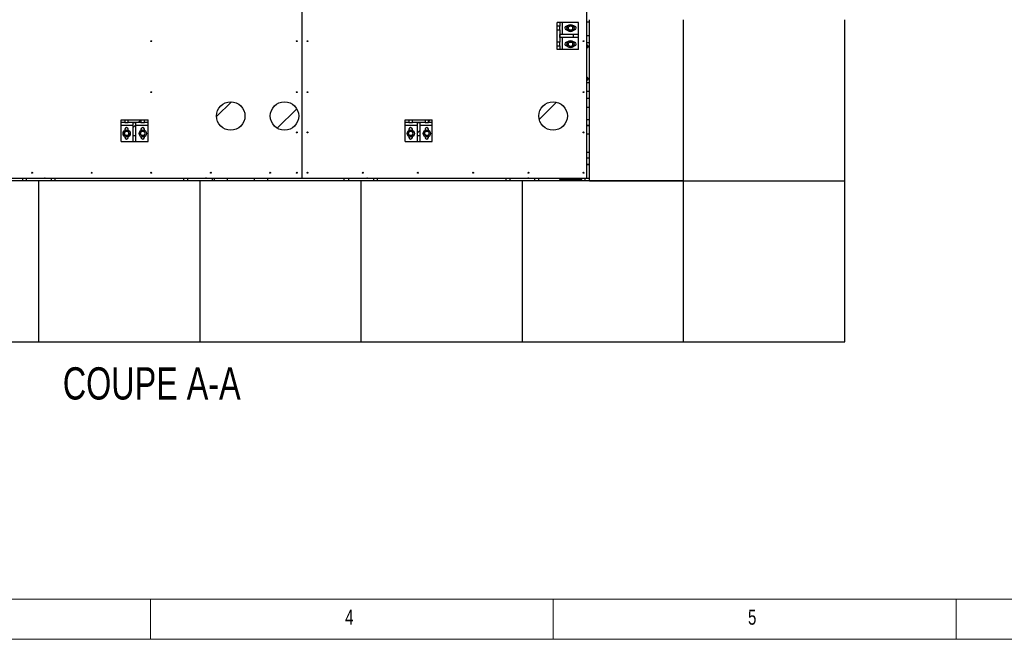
# Model space of a CAD drawing. Header units: millimetres. Extents: x 5 to 589, y 5 to 450.
# Tile 2 of 91: x 131 to 253, y 5 to 82. Entities that reach past the tile are written whole.
import ezdxf

# ---------------------------------------------------------------- set-up
doc = ezdxf.new("R2010")
doc.units = ezdxf.units.MM
doc.layers.add('NOTES', color=6, linetype='Continuous')
doc.layers.add('TRAIT-FINS', color=9, linetype='Continuous')
doc.layers.add('TRAIT-FORT', color=4, linetype='Continuous', lineweight=25)
doc.styles.add('SLDTEXTSTYLE0', font='TXT', dxfattribs={"width": 0.75})

msp = doc.modelspace()

# ---------------------------------------------------------------- hatches: boundary and pattern name
at = {"layer": 'TRAIT-FINS'}
h = msp.add_hatch(dxfattribs=at)
h.set_pattern_fill('ANSI31', color=9, style=0)
h.paths.add_polyline_path([(197.80081, 81.12303), (197.80081, 81.57303), (197.46748, 81.57303), (197.46748, 81.12303)], flags=0)
h = msp.add_hatch(dxfattribs=at)
h.set_pattern_fill('ANSI31', color=9, style=0)
h.paths.add_polyline_path([(197.46748, 79.12303), (197.80081, 79.12303), (197.80081, 80.6897), (197.46748, 80.6897)], flags=0)
h = msp.add_hatch(dxfattribs=at)
h.set_pattern_fill('ANSI31', color=9, style=0)
h.paths.add_polyline_path([(197.80081, 79.7397), (199.46352, 79.7397), (199.46352, 80.07303), (197.80081, 80.07303)], flags=0)
h = msp.add_hatch(dxfattribs=at)
h.set_pattern_fill('ANSI31', color=9, style=0)
h.paths.add_polyline_path([(197.46748, 78.2397), (197.80081, 78.2397), (197.80081, 78.6897), (197.46748, 78.6897)], flags=0)
h = msp.add_hatch(dxfattribs=at)
h.set_pattern_fill('ANSI32', color=9, angle=3e-322, style=0)
edge = h.paths.add_edge_path(flags=0)
edge.add_arc((156.97869, 69.97489), 1.76667, 0, 360)
h = msp.add_hatch(dxfattribs=at)
h.set_pattern_fill('ANSI32', color=9, angle=3e-322, style=0)
edge = h.paths.add_edge_path(flags=0)
edge.add_arc((163.64536, 69.97489), 1.76667, 0, 360)
h = msp.add_hatch(dxfattribs=at)
h.set_pattern_fill('ANSI32', color=9, angle=3e-322, style=0)
edge = h.paths.add_edge_path(flags=0)
edge.add_arc((196.9787, 69.97489), 1.76667, 0, 360)
h = msp.add_hatch(dxfattribs=at)
h.set_pattern_fill('ANSI31', color=9, style=0)
h.paths.add_polyline_path([(143.38414, 69.4897), (143.38414, 69.15637), (143.83414, 69.15637), (143.83414, 69.4897)], flags=0)
h = msp.add_hatch(dxfattribs=at)
h.set_pattern_fill('ANSI31', color=9, style=0)
h.paths.add_polyline_path([(144.26748, 69.4897), (144.26748, 69.15637), (145.83414, 69.15637), (145.83414, 69.4897)], flags=0)
h = msp.add_hatch(dxfattribs=at)
h.set_pattern_fill('ANSI31', color=9, style=0)
h.paths.add_polyline_path([(144.88414, 69.15637), (144.88414, 67.49366), (145.21748, 67.49366), (145.21748, 69.15637)], flags=0)
h = msp.add_hatch(dxfattribs=at)
h.set_pattern_fill('ANSI31', color=9, style=0)
h.paths.add_polyline_path([(146.26748, 69.15637), (146.71748, 69.15637), (146.71748, 69.4897), (146.26748, 69.4897)], flags=0)
h = msp.add_hatch(dxfattribs=at)
h.set_pattern_fill('ANSI31', color=9, style=0)
h.paths.add_polyline_path([(178.63414, 69.4897), (178.63414, 69.15637), (179.08414, 69.15637), (179.08414, 69.4897)], flags=0)
h = msp.add_hatch(dxfattribs=at)
h.set_pattern_fill('ANSI31', color=9, style=0)
h.paths.add_polyline_path([(179.51748, 69.4897), (179.51748, 69.15637), (181.08414, 69.15637), (181.08414, 69.4897)], flags=0)
h = msp.add_hatch(dxfattribs=at)
h.set_pattern_fill('ANSI31', color=9, style=0)
h.paths.add_polyline_path([(180.13414, 69.15637), (180.13414, 67.49366), (180.46748, 67.49366), (180.46748, 69.15637)], flags=0)
h = msp.add_hatch(dxfattribs=at)
h.set_pattern_fill('ANSI31', color=9, style=0)
h.paths.add_polyline_path([(181.51748, 69.15637), (181.96748, 69.15637), (181.96748, 69.4897), (181.51748, 69.4897)], flags=0)

# ---------------------------------------------------------------- linework, layer by layer
at = {"color": 7, "linetype": 'Continuous', "lineweight": 18}
for p, q in [((10, 10), (584, 10)), ((147, 5), (147, 10)), ((197, 10), (197, 5)), ((247, 5), (247, 10)), ((5, 5), (589, 5))]:
    msp.add_line(p, q, dxfattribs=at)
at = {"layer": 'TRAIT-FORT', "color": 4, "linetype": 'Continuous', "lineweight": 25}
for p, q in [((201.16203, 62.26594), (201.16203, 98.92594)), ((165.8287, 62.26594), (165.8287, 94.59927)), ((165.83536, 62.26594), (165.83536, 94.59927)), ((201.49536, 61.93261), (201.49536, 81.93261)), ((213.16203, 61.93261), (213.16203, 81.93261)), ((233.16203, 61.93261), (233.16203, 81.93261)), ((197.80081, 81.57303), (197.46748, 81.57303)), ((197.46748, 81.12303), (197.46748, 81.57303)), ((197.80081, 81.12303), (197.46748, 81.12303)), ((197.46748, 80.6897), (197.46748, 81.12303)), ((197.46748, 79.12303), (197.46748, 80.6897)), ((197.46748, 80.6897), (197.80081, 80.6897)), ((197.80081, 81.57303), (197.80081, 81.12303)), ((198.13414, 81.57303), (197.80081, 81.57303)), ((197.80081, 80.6897), (197.80081, 81.12303)), ((197.80081, 80.6897), (197.80081, 79.12303)), ((200.13414, 81.57303), (198.13414, 81.57303)), ((198.13414, 80.07303), (198.13414, 81.57303)), ((198.75946, 81.12303), (198.63414, 81.12303)), ((198.63414, 80.6897), (198.74317, 80.6897)), ((199.63414, 81.12303), (199.53126, 81.12303)), ((199.54755, 80.6897), (199.63414, 80.6897)), ((200.13414, 80.07303), (200.13414, 81.57303)), ((201.49536, 81.62761), (201.16203, 81.62761)), ((197.80081, 79.7397), (197.80081, 80.07303)), ((199.46352, 80.07303), (197.80081, 80.07303)), ((199.46352, 79.7397), (197.80081, 79.7397)), ((198.13414, 78.2397), (198.13414, 79.7397)), ((199.46352, 80.07303), (199.46352, 79.7397)), ((200.13414, 80.07303), (199.46352, 80.07303)), ((200.13414, 79.7397), (199.46352, 79.7397)), ((200.13414, 79.7397), (200.13414, 80.07303)), ((200.13414, 78.2397), (200.13414, 79.7397)), ((201.49536, 79.93261), (201.16203, 79.93261)), ((197.80081, 79.12303), (197.46748, 79.12303)), ((197.46748, 78.6897), (197.46748, 79.12303)), ((197.46748, 78.6897), (197.80081, 78.6897)), ((197.46748, 78.2397), (197.46748, 78.6897)), ((197.80081, 78.2397), (197.46748, 78.2397)), ((197.80081, 78.6897), (197.80081, 79.12303)), ((197.80081, 78.6897), (197.80081, 78.2397)), ((198.13414, 78.2397), (197.80081, 78.2397)), ((200.13414, 78.2397), (198.13414, 78.2397)), ((198.75946, 79.12303), (198.63414, 79.12303)), ((198.63414, 78.6897), (198.74317, 78.6897)), ((199.63414, 79.12303), (199.53126, 79.12303)), ((199.54755, 78.6897), (199.63414, 78.6897)), ((201.16203, 79.09927), (201.49536, 79.09927)), ((201.49536, 74.09927), (201.16203, 74.09927)), ((201.16203, 73.06151), (201.49536, 73.06151)), ((201.49536, 72.12818), (201.16203, 72.12818)), ((201.16203, 71.06151), (201.49536, 71.06151)), ((143.38414, 69.15637), (143.38414, 69.4897)), ((143.38414, 69.4897), (143.83414, 69.4897)), ((143.83414, 69.15637), (143.38414, 69.15637)), ((143.38414, 68.82303), (143.38414, 69.15637)), ((143.38414, 66.82303), (143.38414, 68.82303)), ((143.38414, 68.82303), (144.88414, 68.82303)), ((143.83414, 69.4897), (143.83414, 69.15637)), ((143.83414, 69.4897), (144.26748, 69.4897)), ((143.83414, 69.15637), (144.26748, 69.15637)), ((144.26748, 69.15637), (144.26748, 69.4897)), ((144.26748, 69.4897), (145.83414, 69.4897)), ((145.83414, 69.15637), (144.26748, 69.15637)), ((144.88414, 67.49366), (144.88414, 69.15637)), ((144.88414, 69.15637), (145.21748, 69.15637)), ((145.21748, 67.49366), (145.21748, 69.15637)), ((145.21748, 68.82303), (146.71748, 68.82303)), ((145.83414, 69.4897), (145.83414, 69.15637)), ((145.83414, 69.4897), (146.26748, 69.4897)), ((145.83414, 69.15637), (146.26748, 69.15637)), ((146.26748, 69.4897), (146.71748, 69.4897)), ((146.26748, 69.15637), (146.26748, 69.4897)), ((146.71748, 69.15637), (146.26748, 69.15637)), ((146.71748, 69.15637), (146.71748, 69.4897)), ((146.71748, 68.82303), (146.71748, 69.15637)), ((146.71748, 66.82303), (146.71748, 68.82303)), ((178.63414, 69.4897), (179.08414, 69.4897)), ((178.63414, 69.15637), (178.63414, 69.4897)), ((179.08414, 69.15637), (178.63414, 69.15637)), ((178.63414, 68.82303), (178.63414, 69.15637)), ((178.63414, 66.82303), (178.63414, 68.82303)), ((178.63414, 68.82303), (180.13414, 68.82303)), ((179.08414, 69.4897), (179.08414, 69.15637)), ((179.08414, 69.4897), (179.51748, 69.4897)), ((179.08414, 69.15637), (179.51748, 69.15637)), ((179.51748, 69.4897), (181.08414, 69.4897)), ((179.51748, 69.15637), (179.51748, 69.4897)), ((181.08414, 69.15637), (179.51748, 69.15637)), ((180.13414, 69.15637), (180.46748, 69.15637)), ((180.13414, 67.49366), (180.13414, 69.15637)), ((180.46748, 67.49366), (180.46748, 69.15637)), ((180.46748, 68.82303), (181.96748, 68.82303)), ((181.08414, 69.4897), (181.08414, 69.15637)), ((181.08414, 69.4897), (181.51748, 69.4897)), ((181.08414, 69.15637), (181.51748, 69.15637)), ((181.51748, 69.4897), (181.96748, 69.4897)), ((181.51748, 69.15637), (181.51748, 69.4897)), ((181.96748, 69.15637), (181.51748, 69.15637)), ((181.96748, 69.15637), (181.96748, 69.4897)), ((181.96748, 68.82303), (181.96748, 69.15637)), ((181.96748, 66.82303), (181.96748, 68.82303)), ((201.49536, 69.48964), (201.16203, 69.48964)), ((201.16203, 68.8563), (201.49536, 68.8563)), ((201.49536, 68.76594), (201.16203, 68.76594)), ((143.83414, 68.32303), (143.83414, 68.19625)), ((143.83414, 67.42019), (143.83414, 67.32303)), ((144.26748, 68.20858), (144.26748, 68.32303)), ((144.26748, 67.32303), (144.26748, 67.40786)), ((145.21748, 67.49366), (144.88414, 67.49366)), ((144.88414, 66.82303), (144.88414, 67.49366)), ((145.21748, 66.82303), (145.21748, 67.49366)), ((145.83414, 68.32303), (145.83414, 68.19625)), ((145.83414, 67.42019), (145.83414, 67.32303)), ((146.26748, 68.20858), (146.26748, 68.32303)), ((146.26748, 67.32303), (146.26748, 67.40786)), ((179.08414, 68.32303), (179.08414, 68.19625)), ((179.08414, 67.42019), (179.08414, 67.32303)), ((179.51748, 68.20858), (179.51748, 68.32303)), ((179.51748, 67.32303), (179.51748, 67.40786)), ((180.46748, 67.49366), (180.13414, 67.49366)), ((180.13414, 66.82303), (180.13414, 67.49366)), ((180.46748, 66.82303), (180.46748, 67.49366)), ((181.08414, 68.32303), (181.08414, 68.19625)), ((181.08414, 67.42019), (181.08414, 67.32303)), ((181.51748, 68.20858), (181.51748, 68.32303)), ((181.51748, 67.32303), (181.51748, 67.40786)), ((201.16203, 67.76594), (201.49536, 67.76594)), ((143.38414, 66.82303), (144.88414, 66.82303)), ((144.88414, 66.82303), (145.21748, 66.82303)), ((145.21748, 66.82303), (146.71748, 66.82303)), ((178.63414, 66.82303), (180.13414, 66.82303)), ((180.13414, 66.82303), (180.46748, 66.82303)), ((180.46748, 66.82303), (181.96748, 66.82303)), ((201.49536, 65.43261), (201.16203, 65.43261)), ((201.16203, 64.76594), (201.49536, 64.76594)), ((201.49536, 63.93261), (201.16203, 63.93261)), ((201.16203, 63.93261), (201.49536, 63.93261)), ((133.16203, 61.93261), (113.16203, 61.93261)), ((125.99536, 62.26594), (165.8287, 62.26594)), ((131.16203, 61.93261), (131.16203, 62.26594)), ((131.64036, 61.93261), (131.64036, 62.23761)), ((131.64036, 62.23761), (132.1737, 62.23761)), ((132.1737, 62.23761), (132.1737, 62.26594)), ((132.34036, 62.23761), (132.34036, 62.26594)), ((132.34036, 62.23761), (132.44036, 62.23761)), ((132.44036, 62.23761), (132.44036, 62.26594)), ((133.16203, 41.93261), (133.16203, 61.93261)), ((153.16203, 61.93261), (133.16203, 61.93261)), ((133.8629, 62.26594), (133.8629, 62.23761)), ((133.9629, 62.23761), (133.8629, 62.23761)), ((133.9629, 62.26594), (133.9629, 62.23761)), ((134.15036, 62.26594), (134.15036, 62.23761)), ((134.15036, 62.23761), (134.6837, 62.23761)), ((134.6837, 62.23761), (134.6837, 61.93261)), ((135.16203, 62.26594), (135.16203, 61.93261)), ((151.16203, 61.93261), (151.16203, 62.26594)), ((151.64036, 61.93261), (151.64036, 62.23761)), ((151.64036, 62.23761), (152.1737, 62.23761)), ((152.1737, 62.23761), (152.1737, 62.26594)), ((152.34036, 62.23761), (152.34036, 62.26594)), ((152.34036, 62.23761), (152.44036, 62.23761)), ((152.44036, 62.23761), (152.44036, 62.26594)), ((153.16203, 41.93261), (153.16203, 61.93261)), ((173.16203, 61.93261), (153.16203, 61.93261)), ((153.8629, 62.26594), (153.8629, 62.23761)), ((153.9629, 62.23761), (153.8629, 62.23761)), ((153.9629, 62.26594), (153.9629, 62.23761)), ((154.15036, 62.26594), (154.15036, 62.23761)), ((154.15036, 62.23761), (154.6837, 62.23761)), ((154.6837, 62.23761), (154.6837, 61.93261)), ((154.91727, 62.26594), (154.91727, 61.93261)), ((156.58394, 61.93261), (156.58394, 62.26594)), ((159.89536, 62.26594), (159.89536, 61.93261)), ((161.56203, 61.93261), (161.56203, 62.26594)), ((165.8287, 62.26594), (165.83536, 62.26594)), ((165.83536, 62.26594), (201.16203, 62.26594)), ((170.99799, 62.26594), (170.99799, 61.93261)), ((171.64036, 61.93261), (171.64036, 62.23761)), ((171.64036, 62.23761), (172.1737, 62.23761)), ((172.06465, 62.23761), (172.06465, 62.26594)), ((172.1737, 62.23761), (172.1737, 62.26594)), ((172.34036, 62.23761), (172.34036, 62.26594)), ((172.34036, 62.23761), (172.44036, 62.23761)), ((172.44036, 62.23761), (172.44036, 62.26594)), ((173.16203, 41.93261), (173.16203, 61.93261)), ((193.16203, 61.93261), (173.16203, 61.93261)), ((173.8629, 62.26594), (173.8629, 62.23761)), ((173.9629, 62.23761), (173.8629, 62.23761)), ((173.9629, 62.26594), (173.9629, 62.23761)), ((174.15036, 62.26594), (174.15036, 62.23761)), ((174.15036, 62.23761), (174.6837, 62.23761)), ((174.6837, 62.23761), (174.6837, 61.93261)), ((175.16203, 62.26594), (175.16203, 61.93261)), ((191.16203, 61.93261), (191.16203, 62.26594)), ((191.64036, 61.93261), (191.64036, 62.23761)), ((191.64036, 62.23761), (192.1737, 62.23761)), ((192.1737, 62.23761), (192.1737, 62.26594)), ((192.34036, 62.23761), (192.34036, 62.26594)), ((192.34036, 62.23761), (192.44036, 62.23761)), ((192.44036, 62.23761), (192.44036, 62.26594)), ((193.16203, 41.93261), (193.16203, 61.93261)), ((213.16203, 61.93261), (193.16203, 61.93261)), ((193.8629, 62.26594), (193.8629, 62.23761)), ((193.9629, 62.23761), (193.8629, 62.23761)), ((193.9629, 62.26594), (193.9629, 62.23761)), ((194.15036, 62.26594), (194.15036, 62.23761)), ((194.15036, 62.23761), (194.6837, 62.23761)), ((194.6837, 62.23761), (194.6837, 61.93261)), ((195.16203, 62.26594), (195.16203, 61.93261)), ((197.8287, 62.09927), (197.8287, 62.26594)), ((200.49536, 62.09927), (197.8287, 62.09927)), ((200.49536, 62.26594), (200.49536, 62.09927)), ((200.49536, 61.93261), (200.49536, 62.09927)), ((200.9737, 61.93261), (200.9737, 62.23761)), ((200.9737, 62.23761), (201.49536, 62.23761)), ((201.16203, 62.26594), (201.49536, 62.26594)), ((201.49536, 61.93261), (213.16203, 61.93261)), ((213.16203, 61.93261), (233.16203, 61.93261)), ((213.16203, 41.93261), (213.16203, 61.93261)), ((233.16203, 41.93261), (233.16203, 61.93261)), ((113.16203, 41.93261), (133.16203, 41.93261)), ((133.16203, 41.93261), (153.16203, 41.93261)), ((153.16203, 41.93261), (173.16203, 41.93261)), ((173.16203, 41.93261), (193.16203, 41.93261)), ((193.16203, 41.93261), (213.16203, 41.93261)), ((213.16203, 41.93261), (233.16203, 41.93261))]:
    msp.add_line(p, q, dxfattribs=at)
for centre, radius in [((199.14536, 80.89155), 0.45), ((199.14536, 80.89155), 0.26917), ((147.11092, 79.26427), 0.05667), ((165.1687, 79.26427), 0.05667), ((166.50203, 79.26427), 0.05667), ((199.14536, 78.89155), 0.45), ((199.14536, 78.89155), 0.26917), ((200.76203, 79.26427), 0.05667), ((147.11092, 72.93261), 0.05667), ((165.1687, 72.93261), 0.05667), ((166.50203, 72.93261), 0.05667), ((200.76203, 72.93261), 0.05667), ((156.97869, 69.97489), 1.76667), ((163.64536, 69.97489), 1.76667), ((196.9787, 69.97489), 1.76667), ((144.06203, 67.80822), 0.45), ((144.06203, 67.80822), 0.26917), ((146.06203, 67.80822), 0.45), ((146.06203, 67.80822), 0.26917), ((165.1687, 67.93261), 0.05667), ((166.50203, 67.93261), 0.05667), ((179.31203, 67.80822), 0.45), ((179.31203, 67.80822), 0.26917), ((181.31203, 67.80822), 0.45), ((181.31203, 67.80822), 0.26917), ((200.76203, 67.93261), 0.05667), ((132.3287, 62.93261), 0.05667), ((139.71981, 62.93261), 0.05667), ((147.11092, 62.93261), 0.05667), ((154.50203, 62.93261), 0.05667), ((161.85625, 62.93261), 0.05667), ((165.1687, 62.93261), 0.05667), ((166.50203, 62.93261), 0.05667), ((173.35403, 62.93261), 0.05667), ((180.20603, 62.93261), 0.05667), ((187.05803, 62.93261), 0.05667), ((193.91003, 62.93261), 0.05667), ((200.76203, 62.93261), 0.05667)]:
    msp.add_circle(centre, radius, dxfattribs=at)
for centre, radius, start, end in [((198.63414, 80.90637), 0.21667, 90, 270), ((199.63414, 80.90637), 0.21667, 270, 90), ((198.63414, 78.90637), 0.21667, 90, 270), ((199.63414, 78.90637), 0.21667, 270, 90), ((201.16203, 78.59927), 0.16667, 352.9062205, 90), ((201.16203, 78.59927), 0.14333, 352.9062205, 90), ((201.16203, 78.59927), 0.14333, 270, 352.9062205), ((201.16203, 78.59927), 0.16667, 270, 352.9062205), ((201.16203, 74.59927), 0.16667, 352.9062205, 90), ((201.16203, 74.59927), 0.14333, 352.9062205, 90), ((201.16203, 74.59927), 0.14333, 270, 352.9062205), ((201.16203, 74.59927), 0.16667, 270, 352.9062205), ((144.05081, 68.32303), 0.21667, 0, 180), ((146.05081, 68.32303), 0.21667, 0, 180), ((179.30081, 68.32303), 0.21667, 0, 180), ((181.30081, 68.32303), 0.21667, 0, 180), ((144.05081, 67.32303), 0.21667, 180, 0), ((146.05081, 67.32303), 0.21667, 180, 0), ((179.30081, 67.32303), 0.21667, 180, 0), ((181.30081, 67.32303), 0.21667, 180, 0)]:
    msp.add_arc(centre, radius, start, end, dxfattribs=at)
for points, knots in [([(199.10496, 81.21621), (199.08231, 81.19909), (199.03652, 81.16446), (198.96867, 81.11316), (198.90382, 81.06413), (198.86406, 81.03406), (198.844, 81.01889)], [0, 0, 0, 0, 0.264604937, 0.534947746, 0.765343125, 1, 1, 1, 1]), ([(198.8844, 80.69423), (198.87926, 80.73554), (198.87076, 80.80386), (198.85843, 80.90294), (198.85013, 80.9696), (198.84536, 81.00795), (198.844, 81.01889)], [0, 0, 0, 0, 0.385549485, 0.637641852, 0.896546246, 1, 1, 1, 1]), ([(199.18576, 80.56689), (199.15961, 80.57794), (199.10673, 80.60029), (199.02838, 80.63339), (198.95348, 80.66504), (198.90757, 80.68444), (198.8844, 80.69423)], [0, 0, 0, 0, 0.264604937, 0.534947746, 0.765343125, 1, 1, 1, 1]), ([(199.10496, 81.21621), (199.13112, 81.20516), (199.184, 81.18282), (199.26234, 81.14971), (199.33724, 81.11806), (199.38316, 81.09866), (199.40632, 81.08887)], [0, 0, 0, 0, 0.264604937, 0.534947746, 0.765343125, 1, 1, 1, 1]), ([(199.18576, 80.56689), (199.20841, 80.58402), (199.25421, 80.61864), (199.32205, 80.66994), (199.38691, 80.71898), (199.42667, 80.74904), (199.44673, 80.76421)], [0, 0, 0, 0, 0.264604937, 0.534947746, 0.765343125, 1, 1, 1, 1]), ([(199.44673, 80.76421), (199.44159, 80.80552), (199.43309, 80.87384), (199.42075, 80.97292), (199.41246, 81.03958), (199.40769, 81.07793), (199.40632, 81.08887)], [0, 0, 0, 0, 0.385549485, 0.637641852, 0.896546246, 1, 1, 1, 1]), ([(199.10496, 79.21621), (199.08231, 79.19909), (199.03652, 79.16446), (198.96867, 79.11316), (198.90382, 79.06413), (198.86406, 79.03406), (198.844, 79.01889)], [0, 0, 0, 0, 0.264604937, 0.534947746, 0.765343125, 1, 1, 1, 1]), ([(198.8844, 78.69423), (198.87926, 78.73554), (198.87076, 78.80386), (198.85843, 78.90294), (198.85013, 78.9696), (198.84536, 79.00795), (198.844, 79.01889)], [0, 0, 0, 0, 0.385549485, 0.637641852, 0.896546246, 1, 1, 1, 1]), ([(199.18576, 78.56689), (199.15961, 78.57794), (199.10673, 78.60029), (199.02838, 78.63339), (198.95348, 78.66504), (198.90757, 78.68444), (198.8844, 78.69423)], [0, 0, 0, 0, 0.2646049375, 0.5349477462, 0.7653431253, 1, 1, 1, 1]), ([(199.10496, 79.21621), (199.13112, 79.20516), (199.184, 79.18282), (199.26234, 79.14971), (199.33724, 79.11806), (199.38316, 79.09866), (199.40632, 79.08887)], [0, 0, 0, 0, 0.264604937, 0.534947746, 0.765343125, 1, 1, 1, 1]), ([(199.18576, 78.56689), (199.20841, 78.58402), (199.25421, 78.61864), (199.32205, 78.66994), (199.38691, 78.71898), (199.42667, 78.74904), (199.44673, 78.76421)], [0, 0, 0, 0, 0.264604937, 0.534947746, 0.765343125, 1, 1, 1, 1]), ([(199.44673, 78.76421), (199.44159, 78.80552), (199.43309, 78.87384), (199.42075, 78.97292), (199.41246, 79.03958), (199.40769, 79.07793), (199.40632, 79.08887)], [0, 0, 0, 0, 0.385549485, 0.637641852, 0.896546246, 1, 1, 1, 1]), ([(144.02163, 68.13288), (143.99898, 68.11575), (143.95319, 68.08113), (143.88534, 68.02983), (143.82049, 67.98079), (143.78072, 67.95073), (143.76066, 67.93556)], [0, 0, 0, 0, 0.264604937, 0.534947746, 0.765343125, 1, 1, 1, 1]), ([(143.80107, 67.6109), (143.79592, 67.65221), (143.78742, 67.72052), (143.77509, 67.81961), (143.7668, 67.88627), (143.76202, 67.92461), (143.76066, 67.93556)], [0, 0, 0, 0, 0.385549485, 0.637641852, 0.896546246, 1, 1, 1, 1]), ([(144.10243, 67.48356), (144.07627, 67.49461), (144.02339, 67.51695), (143.94505, 67.55006), (143.87015, 67.58171), (143.82423, 67.60111), (143.80107, 67.6109)], [0, 0, 0, 0, 0.2646049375, 0.5349477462, 0.7653431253, 1, 1, 1, 1]), ([(144.02163, 68.13288), (144.04778, 68.12183), (144.10066, 68.09948), (144.17901, 68.06638), (144.25391, 68.03473), (144.29982, 68.01533), (144.32299, 68.00554)], [0, 0, 0, 0, 0.264604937, 0.534947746, 0.765343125, 1, 1, 1, 1]), ([(144.10243, 67.48356), (144.12508, 67.50068), (144.17087, 67.53531), (144.23872, 67.58661), (144.30357, 67.63565), (144.34333, 67.66571), (144.36339, 67.68088)], [0, 0, 0, 0, 0.264604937, 0.534947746, 0.765343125, 1, 1, 1, 1]), ([(144.36339, 67.68088), (144.35825, 67.72219), (144.34975, 67.7905), (144.33742, 67.88959), (144.32913, 67.95625), (144.32435, 67.99459), (144.32299, 68.00554)], [0, 0, 0, 0, 0.385549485, 0.637641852, 0.896546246, 1, 1, 1, 1]), ([(146.02163, 68.13288), (145.99898, 68.11575), (145.95319, 68.08113), (145.88534, 68.02983), (145.82049, 67.98079), (145.78072, 67.95073), (145.76066, 67.93556)], [0, 0, 0, 0, 0.264604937, 0.534947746, 0.765343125, 1, 1, 1, 1]), ([(145.80107, 67.6109), (145.79592, 67.65221), (145.78742, 67.72052), (145.77509, 67.81961), (145.7668, 67.88627), (145.76202, 67.92461), (145.76066, 67.93556)], [0, 0, 0, 0, 0.385549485, 0.637641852, 0.896546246, 1, 1, 1, 1]), ([(146.10243, 67.48356), (146.07627, 67.49461), (146.02339, 67.51695), (145.94505, 67.55006), (145.87015, 67.58171), (145.82423, 67.60111), (145.80107, 67.6109)], [0, 0, 0, 0, 0.2646049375, 0.5349477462, 0.7653431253, 1, 1, 1, 1]), ([(146.02163, 68.13288), (146.04778, 68.12183), (146.10066, 68.09948), (146.17901, 68.06638), (146.25391, 68.03473), (146.29982, 68.01533), (146.32299, 68.00554)], [0, 0, 0, 0, 0.264604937, 0.534947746, 0.765343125, 1, 1, 1, 1]), ([(146.10243, 67.48356), (146.12508, 67.50068), (146.17087, 67.53531), (146.23872, 67.58661), (146.30357, 67.63565), (146.34333, 67.66571), (146.36339, 67.68088)], [0, 0, 0, 0, 0.264604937, 0.534947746, 0.765343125, 1, 1, 1, 1]), ([(146.36339, 67.68088), (146.35825, 67.72219), (146.34975, 67.7905), (146.33742, 67.88959), (146.32913, 67.95625), (146.32435, 67.99459), (146.32299, 68.00554)], [0, 0, 0, 0, 0.385549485, 0.637641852, 0.896546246, 1, 1, 1, 1]), ([(179.27163, 68.13288), (179.24898, 68.11575), (179.20319, 68.08113), (179.13534, 68.02983), (179.07049, 67.98079), (179.03072, 67.95073), (179.01066, 67.93556)], [0, 0, 0, 0, 0.264604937, 0.534947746, 0.765343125, 1, 1, 1, 1]), ([(179.05107, 67.6109), (179.04592, 67.65221), (179.03742, 67.72052), (179.02509, 67.81961), (179.0168, 67.88627), (179.01202, 67.92461), (179.01066, 67.93556)], [0, 0, 0, 0, 0.385549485, 0.637641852, 0.896546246, 1, 1, 1, 1]), ([(179.35243, 67.48356), (179.32627, 67.49461), (179.27339, 67.51695), (179.19505, 67.55006), (179.12015, 67.58171), (179.07423, 67.60111), (179.05107, 67.6109)], [0, 0, 0, 0, 0.2646049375, 0.5349477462, 0.7653431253, 1, 1, 1, 1]), ([(179.27163, 68.13288), (179.29778, 68.12183), (179.35066, 68.09948), (179.42901, 68.06638), (179.50391, 68.03473), (179.54982, 68.01533), (179.57299, 68.00554)], [0, 0, 0, 0, 0.264604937, 0.534947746, 0.765343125, 1, 1, 1, 1]), ([(179.35243, 67.48356), (179.37508, 67.50068), (179.42087, 67.53531), (179.48872, 67.58661), (179.55357, 67.63565), (179.59333, 67.66571), (179.61339, 67.68088)], [0, 0, 0, 0, 0.264604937, 0.534947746, 0.765343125, 1, 1, 1, 1]), ([(179.61339, 67.68088), (179.60825, 67.72219), (179.59975, 67.7905), (179.58742, 67.88959), (179.57913, 67.95625), (179.57435, 67.99459), (179.57299, 68.00554)], [0, 0, 0, 0, 0.385549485, 0.637641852, 0.896546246, 1, 1, 1, 1]), ([(181.27163, 68.13288), (181.24898, 68.11575), (181.20319, 68.08113), (181.13534, 68.02983), (181.07049, 67.98079), (181.03072, 67.95073), (181.01066, 67.93556)], [0, 0, 0, 0, 0.264604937, 0.534947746, 0.765343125, 1, 1, 1, 1]), ([(181.05107, 67.6109), (181.04592, 67.65221), (181.03742, 67.72052), (181.02509, 67.81961), (181.0168, 67.88627), (181.01202, 67.92461), (181.01066, 67.93556)], [0, 0, 0, 0, 0.385549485, 0.637641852, 0.896546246, 1, 1, 1, 1]), ([(181.35243, 67.48356), (181.32627, 67.49461), (181.27339, 67.51695), (181.19505, 67.55006), (181.12015, 67.58171), (181.07423, 67.60111), (181.05107, 67.6109)], [0, 0, 0, 0, 0.2646049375, 0.5349477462, 0.7653431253, 1, 1, 1, 1]), ([(181.27163, 68.13288), (181.29778, 68.12183), (181.35066, 68.09948), (181.42901, 68.06638), (181.50391, 68.03473), (181.54982, 68.01533), (181.57299, 68.00554)], [0, 0, 0, 0, 0.264604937, 0.534947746, 0.765343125, 1, 1, 1, 1]), ([(181.35243, 67.48356), (181.37508, 67.50068), (181.42087, 67.53531), (181.48872, 67.58661), (181.55357, 67.63565), (181.59333, 67.66571), (181.61339, 67.68088)], [0, 0, 0, 0, 0.264604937, 0.534947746, 0.765343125, 1, 1, 1, 1]), ([(181.61339, 67.68088), (181.60825, 67.72219), (181.59975, 67.7905), (181.58742, 67.88959), (181.57913, 67.95625), (181.57435, 67.99459), (181.57299, 68.00554)], [0, 0, 0, 0, 0.385549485, 0.637641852, 0.896546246, 1, 1, 1, 1])]:
    msp.add_open_spline(points, degree=3, knots=knots, dxfattribs=at)

# ---------------------------------------------------------------- texts
at = {"layer": 'NOTES', "color": 211, "style": 'SLDTEXTSTYLE0'}
for s, insert, char_height, attachment_point in [('COUPE A-A', (147.17175, 38.77489), 4, 2), ('4', (171.16667, 8.66802), 1.85208, 1), ('5', (221.16667, 8.66802), 1.85208, 1)]:
    msp.add_mtext(s, dxfattribs=dict(at, insert=insert, char_height=char_height, attachment_point=attachment_point))

doc.saveas('drawing.dxf')
